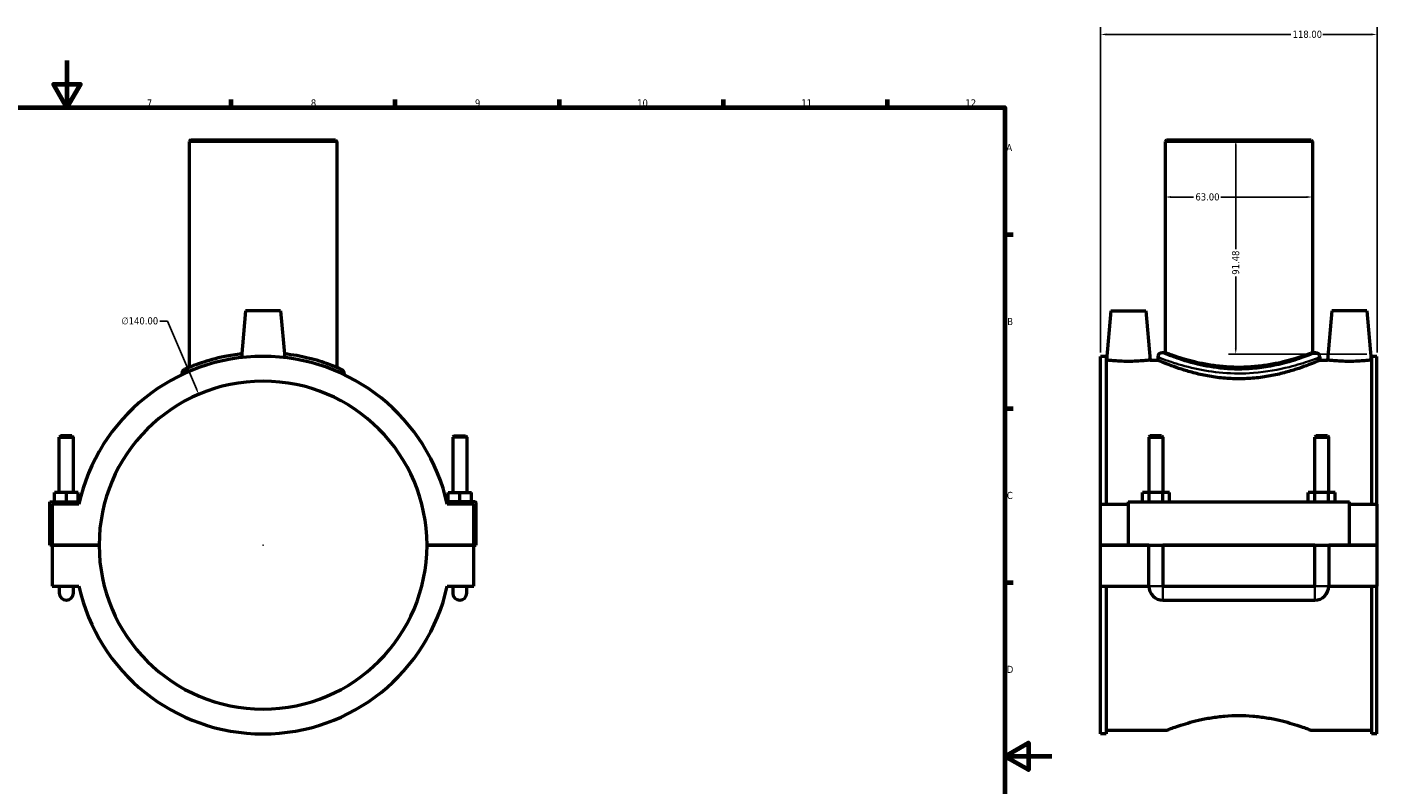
# Model space of a CAD drawing. Header units: millimetres. Extents: x 0 to 1112, y -37 to 1108.
# Tile 3 of 4: x 403 to 980, y 285 to 608. Entities that reach past the tile are written whole.
import ezdxf

# ---------------------------------------------------------------- set-up
doc = ezdxf.new("R2010")
doc.units = ezdxf.units.MM
for name, color, linetype, lineweight in [('Border (ANSI)', 7, 'Continuous', 70), ('Dimension (ANSI)', 7, 'Continuous', 25), ('Visible (ANSI)', 7, 'Continuous', 50), ('Visible Narrow (ANSI)', 7, 'Continuous', 35)]:
    doc.layers.add(name, color=color, linetype=linetype, lineweight=lineweight)
doc.styles.add('Note Text (ANSI)', font='tahoma.ttf')
doc.dimstyles.new('Default - mm (ANSI)', dxfattribs={"dimtxt": 3.048, "dimasz": 2.5, "dimexe": 3.175, "dimexo": 1.6002, "dimgap": 0.8, "dimtad": 0, "dimtoh": 1, "dimrnd": 1e-08, "dimzin": 4, "dimdsep": 46, "dimtxsty": 'Note Text (ANSI)', "dimcen": 0.09, "dimdle": 10, "dimclrd": 256, "dimclre": 256, "dimclrt": 256, "dimadec": 1, "dimazin": 1, "dimtfac": 1, "dimtofl": 0, "dimtmove": 0, "dimatfit": 3, "dimfxl": 1, "dimtolj": 1, "dimtzin": 4, "dimlwd": -1, "dimlwe": -1, "dimarcsym": 0})

# ---------------------------------------------------------------- blocks, each defined once
blk = doc.blocks.new('Borders Default Border')
at = {"layer": 'Border (ANSI)'}
for p, q in [((490.58, 574), (490.58, 577.45)), ((560.67, 574), (560.67, 577.45)), ((630.75, 574), (630.75, 577.45)), ((700.83, 574), (700.83, 577.45)), ((770.92, 574), (770.92, 577.45)), ((821, 519.75), (824.45, 519.75)), ((821, 445.5), (824.45, 445.5)), ((821, 371.25), (824.45, 371.25))]:
    blk.add_line(p, q, dxfattribs=at)
at = {"layer": 'Border (ANSI)', "flags": 128}
for points in [[(420.5, 594), (420.5, 574), (414.73, 584), (426.27, 584), (420.5, 574)], [(20, 20), (20, 574), (821, 574), (821, 20), (20, 20)], [(841, 297), (821, 297), (831, 302.77), (831, 291.23), (821, 297)]]:
    blk.add_lwpolyline(points, dxfattribs=at)
at = {"layer": 'Border (ANSI)', "attachment_point": 7, "style": 'Note Text (ANSI)'}
for s, insert, char_height in [('7', (454.6, 574.4), 3.05), ('8', (524.63, 574.33), 3.05), ('9', (594.7, 574.34), 3.05), ('10', (663.96, 574.34), 3.048), ('11', (734.04, 574.4), 3.048), ('12', (804.13, 574.4), 3.048), ('A', (821.63, 555.35), 3.05), ('B', (821.99, 481.1), 3.05), ('C', (821.8, 406.8), 3.05), ('D', (821.81, 332.6), 3.05)]:
    blk.add_mtext(s, dxfattribs=dict(at, insert=insert, char_height=char_height))
blk = doc.blocks.new('*D6')
at = {"layer": 'Defpoints', "color": 0, "transparency": 16777216}
for p in [(979.87, 605.17), (861.87, 467.73), (979.87, 467.73)]:
    blk.add_point(p, dxfattribs=at)
at = {"layer": 'Dimension (ANSI)', "transparency": 16777216}
for p, q in [((861.87, 469.34), (861.87, 608.34)), ((979.87, 469.34), (979.87, 608.34)), ((864.37, 605.17), (943.03, 605.17)), ((977.37, 605.17), (956.71, 605.17))]:
    blk.add_line(p, q, dxfattribs=at)
for points in [[(864.37, 605.58), (864.37, 604.75), (861.87, 605.17)], [(977.37, 605.58), (977.37, 604.75), (979.87, 605.17)]]:
    blk.add_solid(points, dxfattribs=at)
at = {"layer": 'Dimension (ANSI)', "transparency": 16777216, "insert": (943.83, 606.76), "char_height": 3.048, "attachment_point": 1, "style": 'Note Text (ANSI)'}
blk.add_mtext('\\A1;118.00', dxfattribs=at)
blk = doc.blocks.new('*D7')
at = {"layer": 'Defpoints', "color": 0, "transparency": 16777216}
for p in [(920.87, 560.15), (919.56, 468.67), (977.18, 468.67)]:
    blk.add_point(p, dxfattribs=at)
at = {"layer": 'Dimension (ANSI)', "transparency": 16777216}
for p, q in [((919.56, 557.65), (919.56, 513.52)), ((919.56, 471.17), (919.56, 501.79)), ((975.58, 468.67), (916.39, 468.67))]:
    blk.add_line(p, q, dxfattribs=at)
for points in [[(919.15, 557.65), (919.98, 557.65), (919.56, 560.15)], [(919.15, 471.17), (919.98, 471.17), (919.56, 468.67)]]:
    blk.add_solid(points, dxfattribs=at)
at = {"layer": 'Dimension (ANSI)', "transparency": 16777216, "insert": (917.97, 502.59), "char_height": 3.048, "attachment_point": 1, "rotation": 90, "style": 'Note Text (ANSI)'}
blk.add_mtext('\\A1;91.48', dxfattribs=at)
blk = doc.blocks.new('*D8')
at = {"layer": 'Defpoints', "color": 0, "transparency": 16777216}
for p in [(476.77, 451.54), (531.7, 322.77)]:
    blk.add_point(p, dxfattribs=at)
at = {"layer": 'Dimension (ANSI)', "transparency": 16777216}
for p, q in [((460.21, 482.8), (463.43, 482.8)), ((463.43, 482.8), (475.79, 453.84)), ((504.14, 387.15), (504.32, 387.15)), ((504.23, 387.06), (504.23, 387.24))]:
    blk.add_line(p, q, dxfattribs=at)
blk.add_solid([(476.17, 454), (475.4, 453.68), (476.77, 451.54)], dxfattribs=at)
at = {"layer": 'Dimension (ANSI)', "transparency": 16777216, "insert": (443.73, 484.44), "char_height": 3.048, "attachment_point": 1, "style": 'Note Text (ANSI)'}
blk.add_mtext('\\A1;∅140.00', dxfattribs=at)
blk = doc.blocks.new('*D9')
at = {"layer": 'Defpoints', "color": 0, "transparency": 16777216}
for p in [(889.37, 535.76), (889.37, 535.76), (952.37, 535.76)]:
    blk.add_point(p, dxfattribs=at)
at = {"layer": 'Dimension (ANSI)', "transparency": 16777216}
for p, q in [((891.87, 535.76), (901.53, 535.76)), ((949.87, 535.76), (913.21, 535.76))]:
    blk.add_line(p, q, dxfattribs=at)
for points in [[(891.87, 536.18), (891.87, 535.34), (889.37, 535.76)], [(949.87, 536.18), (949.87, 535.34), (952.37, 535.76)]]:
    blk.add_solid(points, dxfattribs=at)
at = {"layer": 'Dimension (ANSI)', "transparency": 16777216, "insert": (902.33, 537.35), "char_height": 3.048, "attachment_point": 1, "style": 'Note Text (ANSI)'}
blk.add_mtext('\\A1;63.00', dxfattribs=at)

msp = doc.modelspace()

# ---------------------------------------------------------------- linework, layer by layer
at = {"layer": 'Visible (ANSI)'}
for p, q in [((473.362, 560.155), (472.732, 559.525)), ((535.732, 559.525), (472.732, 559.525)), ((472.732, 559.525), (472.732, 463.036)), ((473.362, 560.155), (535.102, 560.155)), ((535.102, 560.155), (535.732, 559.525)), ((535.732, 559.525), (535.732, 463.036)), ((889.996, 560.155), (889.366, 559.525)), ((952.366, 559.525), (889.366, 559.525)), ((889.366, 559.525), (889.366, 469.315)), ((889.996, 560.155), (951.736, 560.155)), ((951.736, 560.155), (952.366, 559.525)), ((952.366, 559.525), (952.366, 469.315)), ((496.732, 487.155), (494.987, 467.203)), ((511.732, 487.155), (496.732, 487.155)), ((511.732, 487.155), (513.478, 467.203)), ((866.166, 487.155), (864.329, 466.155)), ((866.166, 487.155), (881.166, 487.155)), ((881.166, 487.155), (883.004, 466.155)), ((960.566, 487.155), (958.729, 466.155)), ((975.566, 487.155), (960.566, 487.155)), ((975.566, 487.155), (977.404, 466.155)), ((861.866, 404.655), (861.866, 467.735)), ((864.226, 467.735), (861.866, 467.735)), ((864.226, 467.735), (864.226, 404.655)), ((886.216, 467.425), (886.216, 466.155)), ((889.366, 469.315), (888.106, 469.315)), ((953.626, 469.315), (952.366, 469.315)), ((955.516, 467.425), (955.516, 466.155)), ((977.506, 467.735), (977.506, 404.655)), ((979.866, 467.735), (977.506, 467.735)), ((979.866, 404.655), (979.866, 467.735)), ((864.226, 466.155), (864.329, 466.155)), ((883.004, 466.155), (886.216, 466.155)), ((955.516, 466.155), (958.729, 466.155)), ((977.404, 466.155), (977.506, 466.155)), ((469.582, 460.436), (469.582, 459.905)), ((538.882, 460.436), (538.882, 459.905)), ((417.832, 433.872), (417.232, 433.272)), ((417.232, 433.272), (423.232, 433.272)), ((417.232, 409.655), (417.232, 433.272)), ((422.632, 433.872), (417.832, 433.872)), ((422.632, 433.872), (423.232, 433.272)), ((423.232, 409.655), (423.232, 433.272)), ((585.832, 433.872), (585.232, 433.272)), ((591.232, 433.272), (585.232, 433.272)), ((585.232, 433.272), (585.232, 409.655)), ((585.832, 433.872), (590.632, 433.872)), ((590.632, 433.872), (591.232, 433.272)), ((591.232, 433.272), (591.232, 409.655)), ((883.066, 433.872), (882.466, 433.272)), ((882.466, 433.272), (888.466, 433.272)), ((882.466, 433.272), (882.466, 409.655)), ((887.866, 433.872), (883.066, 433.872)), ((887.866, 433.872), (888.466, 433.272)), ((888.466, 433.272), (888.466, 409.655)), ((953.866, 433.872), (953.266, 433.272)), ((953.266, 433.272), (959.266, 433.272)), ((953.266, 409.655), (953.266, 433.272)), ((958.666, 433.872), (953.866, 433.872)), ((958.666, 433.872), (959.266, 433.272)), ((959.266, 409.655), (959.266, 433.272)), ((415.232, 405.655), (415.232, 409.655)), ((420.232, 409.655), (415.232, 409.655)), ((425.232, 409.655), (420.232, 409.655)), ((420.232, 405.655), (420.232, 409.655)), ((425.232, 405.655), (425.232, 409.655)), ((583.232, 409.655), (588.232, 409.655)), ((583.232, 405.655), (583.232, 409.655)), ((588.232, 405.655), (588.232, 409.655)), ((588.232, 409.655), (593.232, 409.655)), ((593.232, 405.655), (593.232, 409.655)), ((879.693, 405.655), (879.693, 409.655)), ((882.579, 409.655), (879.693, 409.655)), ((882.579, 405.655), (882.579, 409.655)), ((888.353, 409.655), (882.579, 409.655)), ((888.353, 405.655), (888.353, 409.655)), ((891.24, 409.655), (888.353, 409.655)), ((891.24, 405.655), (891.24, 409.655)), ((950.493, 405.655), (950.493, 409.655)), ((953.379, 409.655), (950.493, 409.655)), ((953.379, 405.655), (953.379, 409.655)), ((959.153, 409.655), (953.379, 409.655)), ((959.153, 405.655), (959.153, 409.655)), ((962.04, 409.655), (959.153, 409.655)), ((962.04, 405.655), (962.04, 409.655)), ((413.232, 405.655), (425.805, 405.655)), ((413.232, 387.205), (413.232, 405.655)), ((425.576, 404.655), (414.232, 404.655)), ((414.232, 404.655), (414.232, 387.205)), ((594.732, 405.655), (582.66, 405.655)), ((594.232, 404.655), (582.889, 404.655)), ((594.232, 387.205), (594.232, 404.655)), ((595.232, 387.205), (595.232, 405.155)), ((861.866, 404.655), (873.666, 404.655)), ((861.866, 387.205), (861.866, 404.655)), ((873.666, 405.655), (873.666, 387.205)), ((873.666, 405.655), (968.066, 405.655)), ((968.066, 387.205), (968.066, 405.655)), ((968.066, 404.655), (979.866, 404.655)), ((979.866, 404.655), (979.866, 387.205)), ((414.232, 387.205), (413.232, 387.205)), ((414.232, 387.205), (434.232, 387.205)), ((414.232, 387.105), (414.232, 369.655)), ((434.232, 387.105), (414.232, 387.105)), ((417.232, 387.105), (417.232, 387.205)), ((423.232, 387.105), (423.232, 387.205)), ((574.232, 387.205), (594.232, 387.205)), ((594.232, 387.105), (574.232, 387.105)), ((585.232, 387.205), (585.232, 387.105)), ((591.232, 387.205), (591.232, 387.105)), ((594.232, 387.205), (595.232, 387.205)), ((594.232, 369.655), (594.232, 387.105)), ((861.866, 387.205), (873.666, 387.205)), ((861.866, 369.655), (861.866, 387.105)), ((882.466, 387.105), (861.866, 387.105)), ((873.666, 387.205), (968.066, 387.205)), ((882.466, 387.205), (882.466, 387.105)), ((882.466, 369.655), (882.466, 387.105)), ((888.466, 387.205), (888.466, 387.105)), ((953.266, 387.105), (888.466, 387.105)), ((888.466, 387.105), (888.466, 369.655)), ((953.266, 387.105), (953.266, 387.205)), ((953.266, 369.655), (953.266, 387.105)), ((959.266, 387.105), (959.266, 387.205)), ((979.866, 387.105), (959.266, 387.105)), ((959.266, 387.105), (959.266, 369.655)), ((968.066, 387.205), (979.866, 387.205)), ((979.866, 387.105), (979.866, 369.655)), ((414.232, 369.655), (425.576, 369.655)), ((417.232, 369.655), (417.232, 366.655)), ((423.232, 366.655), (423.232, 369.655)), ((582.889, 369.655), (594.232, 369.655)), ((585.232, 369.655), (585.232, 366.655)), ((591.232, 366.655), (591.232, 369.655)), ((861.866, 306.575), (861.866, 369.655)), ((861.866, 369.655), (882.466, 369.655)), ((864.226, 369.655), (864.226, 306.575)), ((888.466, 369.655), (953.266, 369.655)), ((959.266, 369.655), (979.866, 369.655)), ((977.506, 369.655), (977.506, 306.575)), ((979.866, 306.575), (979.866, 369.655)), ((888.466, 363.655), (953.266, 363.655)), ((864.226, 306.575), (861.866, 306.575)), ((864.226, 308.155), (889.996, 308.155)), ((951.736, 308.155), (977.506, 308.155)), ((979.866, 306.575), (977.506, 306.575))]:
    msp.add_line(p, q, dxfattribs=at)
for centre, radius, start, end in [((504.232, 387.155), 80.58, 12.543189, 167.456811), ((888.106, 467.425), 1.89, 90, 180), ((953.626, 467.425), 1.89, 0, 90), ((471.472, 460.436), 1.89, 114.086953, 180), ((536.992, 460.436), 1.89, 0, 65.913047), ((504.232, 387.155), 70, 0.040926, 179.959074), ((594.732, 405.155), 0.5, 0, 90), ((504.232, 387.155), 70, 180.040926, 359.959074), ((504.232, 387.155), 80.58, 192.543189, 347.456811), ((888.466, 369.655), 6, 180, 270), ((953.266, 369.655), 6, 270, 0), ((420.232, 366.655), 3, 180, 0), ((588.232, 366.655), 3, 180, 0)]:
    msp.add_arc(centre, radius, start, end, dxfattribs=at)
for points, knots in [([(495.129, 468.808), (492.614, 468.526), (490.192, 468.139), (484.047, 466.895), (480.632, 465.905), (474.56, 463.85), (472.236, 462.836), (470.885, 462.244), (470.704, 462.165), (470.704, 462.165)], [16.7992562, 16.7992562, 16.7992562, 16.7992562, 17.583047, 17.583047, 18.9283013, 18.9283013, 20.5712728, 20.5712728, 21.174689, 21.174689, 21.174689, 21.174689]), ([(537.764, 462.161), (537.764, 462.161), (537.36, 462.345), (535.639, 463.082), (534.164, 463.696), (529.901, 465.242), (526.902, 466.207), (520.374, 467.774), (516.954, 468.403), (513.337, 468.808)], [10.5873605, 10.5873605, 10.5873605, 10.5873605, 11.4790664, 11.4790664, 12.5440112, 12.5440112, 13.8353324, 13.8353324, 14.9627925, 14.9627925, 14.9627925, 14.9627925]), ([(920.866, 463.036), (918.865, 463.036), (916.804, 463.118), (912.717, 463.446), (910.692, 463.692), (906.818, 464.302), (904.967, 464.666), (901.548, 465.439), (899.98, 465.847), (897.206, 466.628), (895.902, 467.03), (893.596, 467.781), (892.594, 468.129), (890.981, 468.706), (890.367, 468.936), (889.56, 469.24), (889.366, 469.315), (889.366, 469.315)], [0, 0, 0, 0, 0.6002547, 0.6002547, 1.2005094, 1.2005094, 1.8007641, 1.8007641, 2.4010188, 2.4010188, 3.0007679, 3.0007679, 3.600517, 3.600517, 4.2002662, 4.2002662, 4.8000153, 4.8000153, 4.8000153, 4.8000153]), ([(952.366, 469.315), (952.366, 469.315), (952.173, 469.24), (951.366, 468.936), (950.752, 468.706), (949.138, 468.129), (948.137, 467.781), (945.831, 467.03), (944.527, 466.628), (941.753, 465.847), (940.185, 465.439), (936.766, 464.666), (934.914, 464.302), (931.041, 463.692), (929.016, 463.446), (924.929, 463.118), (922.867, 463.036), (920.866, 463.036)], [14.4000458, 14.4000458, 14.4000458, 14.4000458, 14.9997949, 14.9997949, 15.5995441, 15.5995441, 16.1992932, 16.1992932, 16.7990423, 16.7990423, 17.399297, 17.399297, 17.9995517, 17.9995517, 18.5998064, 18.5998064, 19.2000611, 19.2000611, 19.2000611, 19.2000611]), ([(883.004, 466.155), (883.004, 466.155), (882.77, 466.126), (881.821, 466.021), (881.106, 465.947), (879.452, 465.806), (878.402, 465.731), (876.098, 465.625), (874.844, 465.595), (872.489, 465.595), (871.234, 465.625), (868.931, 465.731), (867.881, 465.806), (866.227, 465.947), (865.511, 466.021), (864.562, 466.126), (864.329, 466.155), (864.329, 466.155)], [1.4120155, 1.4120155, 1.4120155, 1.4120155, 1.7648056, 1.7648056, 2.1175957, 2.1175957, 2.4708134, 2.4708134, 2.8240311, 2.8240311, 3.1772488, 3.1772488, 3.5304665, 3.5304665, 3.8832565, 3.8832565, 4.2360466, 4.2360466, 4.2360466, 4.2360466]), ([(955.516, 466.155), (955.516, 466.155), (955.302, 466.06), (954.41, 465.675), (953.733, 465.385), (951.955, 464.655), (950.854, 464.215), (948.32, 463.265), (946.888, 462.755), (943.845, 461.763), (942.124, 461.243), (938.371, 460.254), (936.338, 459.787), (932.081, 459), (929.852, 458.682), (925.35, 458.257), (923.076, 458.15), (918.656, 458.15), (916.382, 458.257), (911.88, 458.682), (909.652, 459), (905.395, 459.787), (903.362, 460.254), (899.608, 461.243), (897.888, 461.763), (894.845, 462.755), (893.413, 463.265), (890.879, 464.215), (889.777, 464.655), (887.999, 465.385), (887.322, 465.675), (886.43, 466.06), (886.216, 466.155), (886.216, 466.155)], [5.3002769, 5.3002769, 5.3002769, 5.3002769, 5.9623096, 5.9623096, 6.6243422, 6.6243422, 7.2863749, 7.2863749, 7.9484076, 7.9484076, 8.6114442, 8.6114442, 9.2744807, 9.2744807, 9.9375172, 9.9375172, 10.6005537, 10.6005537, 11.2635903, 11.2635903, 11.9266268, 11.9266268, 12.5896633, 12.5896633, 13.2526999, 13.2526999, 13.9147325, 13.9147325, 14.5767652, 14.5767652, 15.2387979, 15.2387979, 15.9008306, 15.9008306, 15.9008306, 15.9008306]), ([(977.404, 466.155), (977.404, 466.155), (977.17, 466.126), (976.221, 466.021), (975.506, 465.947), (973.852, 465.806), (972.802, 465.731), (970.498, 465.625), (969.244, 465.595), (968.066, 465.595), (966.889, 465.595), (965.634, 465.625), (963.331, 465.731), (962.281, 465.806), (960.627, 465.947), (959.911, 466.021), (958.962, 466.126), (958.729, 466.155), (958.729, 466.155)], [4.2360466, 4.2360466, 4.2360466, 4.2360466, 4.5888367, 4.5888367, 4.9416268, 4.9416268, 5.2948445, 5.2948445, 5.6480622, 5.6480622, 5.6480622, 6.0012799, 6.0012799, 6.3544976, 6.3544976, 6.7072876, 6.7072876, 7.0600777, 7.0600777, 7.0600777, 7.0600777]), ([(889.996, 308.155), (889.996, 308.155), (890.186, 308.23), (890.977, 308.534), (891.579, 308.763), (893.161, 309.34), (894.142, 309.688), (896.402, 310.438), (897.68, 310.84), (900.397, 311.621), (901.933, 312.029), (905.283, 312.803), (907.097, 313.168), (910.893, 313.779), (912.877, 314.026), (916.883, 314.354), (918.904, 314.436), (922.828, 314.436), (924.849, 314.354), (928.855, 314.026), (930.84, 313.779), (934.635, 313.168), (936.449, 312.803), (939.799, 312.029), (941.335, 311.621), (944.053, 310.84), (945.331, 310.438), (947.59, 309.688), (948.572, 309.34), (950.153, 308.763), (950.755, 308.534), (951.547, 308.23), (951.736, 308.155), (951.736, 308.155)], [4.7062298, 4.7062298, 4.7062298, 4.7062298, 5.2942395, 5.2942395, 5.8822492, 5.8822492, 6.4702589, 6.4702589, 7.0582685, 7.0582685, 7.6468163, 7.6468163, 8.2353641, 8.2353641, 8.8239119, 8.8239119, 9.4124597, 9.4124597, 10.0010074, 10.0010074, 10.5895552, 10.5895552, 11.178103, 11.178103, 11.7666508, 11.7666508, 12.3546605, 12.3546605, 12.9426701, 12.9426701, 13.5306798, 13.5306798, 14.1186895, 14.1186895, 14.1186895, 14.1186895])]:
    msp.add_open_spline(points, degree=3, knots=knots, dxfattribs=at)
at = {"layer": 'Visible Narrow (ANSI)'}
for p, q in [((882.503, 369.655), (888.429, 369.655)), ((888.466, 363.692), (888.466, 369.618)), ((953.266, 363.692), (953.266, 369.618)), ((959.229, 369.655), (953.303, 369.655))]:
    msp.add_line(p, q, dxfattribs=at)
msp.add_arc((536.992, 460.436), 1.89, 3.295652, 62.617395, dxfattribs=at)
for points, knots in [([(886.652, 467.257), (887.179, 467.056), (888.177, 466.676), (890.298, 465.926), (891.104, 465.648), (894.652, 464.478), (898.11, 463.439), (905.743, 461.744), (909.816, 461.067), (918.358, 460.364), (922.817, 460.348), (932.684, 461.095), (937.939, 462.086), (945.9, 464.094), (948.913, 465.061), (953.09, 466.498), (954.439, 467.013), (955.08, 467.258), (955.08, 467.258), (955.081, 467.258)], [-25.9390113, -25.9390113, -25.9390113, -25.9390113, -24.9775824, -24.9775824, -24.4998819, -24.4998819, -23.0935305, -23.0935305, -21.8314151, -21.8314151, -20.5712728, -20.5712728, -18.9283013, -18.9283013, -17.583047, -17.583047, -16.4106965, -16.4106965, -16.410392, -16.410392, -16.410392, -16.410392]), ([(953.214, 469.144), (953.214, 469.144), (953.214, 469.144), (952.608, 468.893), (951.333, 468.366), (947.383, 466.895), (944.534, 465.905), (937.008, 463.85), (932.039, 462.836), (922.71, 462.071), (918.495, 462.087), (910.419, 462.807), (906.568, 463.5), (899.351, 465.235), (896.082, 466.298), (892.728, 467.496), (891.966, 467.781), (889.961, 468.549), (889.016, 468.937), (888.518, 469.143)], [16.410392, 16.410392, 16.410392, 16.410392, 16.4106965, 16.4106965, 17.583047, 17.583047, 18.9283013, 18.9283013, 20.5712728, 20.5712728, 21.8314151, 21.8314151, 23.0935305, 23.0935305, 24.4998819, 24.4998819, 24.9775824, 24.9775824, 25.9390113, 25.9390113, 25.9390113, 25.9390113]), ([(469.621, 460.454), (469.691, 460.483), (469.867, 460.556), (471.169, 461.095), (473.57, 462.086), (478.329, 463.609), (479.789, 464.041), (481.379, 464.461)], [-21.0236471, -21.0236471, -21.0236471, -21.0236471, -20.5712728, -20.5712728, -18.9283013, -18.9283013, -18.3048931, -18.3048931, -18.3048931, -18.3048931]), ([(527.087, 464.461), (529.415, 463.846), (531.464, 463.203), (535.162, 461.936), (536.687, 461.335), (538.328, 460.671), (538.73, 460.501), (538.847, 460.451)], [-13.4571843, -13.4571843, -13.4571843, -13.4571843, -12.5440112, -12.5440112, -11.4790664, -11.4790664, -10.7384039, -10.7384039, -10.7384039, -10.7384039])]:
    msp.add_open_spline(points, degree=3, knots=knots, dxfattribs=at)

# ---------------------------------------------------------------- block references
msp.add_blockref('Borders Default Border', (0, 0))

# ---------------------------------------------------------------- dimensions: what is measured, and where the dimension line sits
at = {"layer": 'Dimension (ANSI)'}
for base, p1, p2, angle, override, picture, middle in [((979.866, 605.165), (861.866, 467.735), (979.866, 467.735), 180, {"dimtoh": 0, "dimdec": 2, "dimtp": 0, "dimtm": 0, "dimtdec": 2, "dimatfit": 1}, '*D6', (949.866, 605.165)), ((919.563, 468.671), (920.866, 560.155), (977.183, 468.671), 90, {"dimtoh": 0, "dimdec": 2, "dimse1": 1, "dimtp": 0, "dimtm": 0, "dimtdec": 2, "dimatfit": 1}, '*D7', (919.563, 507.655)), ((889.366, 535.761), (952.366, 535.761), (889.366, 535.761), 180, {"dimtoh": 0, "dimdec": 2, "dimse1": 1, "dimse2": 1, "dimtp": 0, "dimtm": 0, "dimtdec": 2, "dimatfit": 1}, '*D9', (907.366, 535.761))]:
    dim = msp.add_linear_dim(base=base, p1=p1, p2=p2, angle=angle, dimstyle='Default - mm (ANSI)', override=override, dxfattribs=at)
    dim.commit()
    dim.dimension.update_dxf_attribs({"geometry": picture, "text_midpoint": middle, "dimtype": 160})
dim = msp.add_diameter_dim_2p(p1=(531.698, 322.768), p2=(476.767, 451.542), dimstyle='Default - mm (ANSI)', override={"dimtih": 1, "dimdec": 2, "dimlfac": 1, "dimtp": 0, "dimtm": 0, "dimtdec": 2}, dxfattribs=at)
dim.commit()
dim.dimension.update_dxf_attribs({"geometry": '*D8', "text_midpoint": (451.572, 482.801), "dimtype": 163})

doc.saveas('drawing.dxf')
